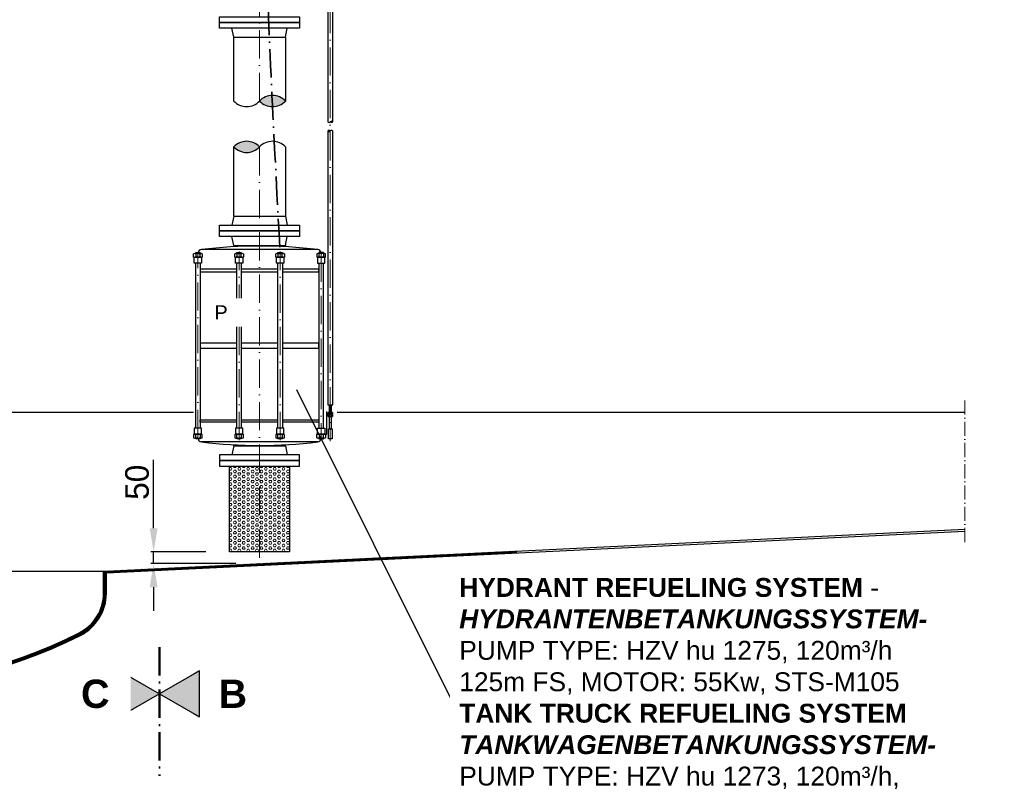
# Model space of a CAD drawing. Header units: millimetres. Extents: x -48448 to 452754, y -13941 to 17062.
# Tile 43 of 256: x -13826 to -9647, y -1403 to 1836. Entities that reach past the tile are written whole.
import ezdxf

# ---------------------------------------------------------------- set-up
doc = ezdxf.new("R2010")
doc.units = ezdxf.units.MM
doc.linetypes.add('ACAD_ISO10W100', pattern=[18, 12, -3, 0, -3])
doc.layers.add('Bemaßung', color=7, linetype='Continuous', lineweight=13)
doc.layers.add('Beschriftung', color=7, linetype='Continuous')
doc.styles.add('LBB3.5M1000', font='isocp.shx', dxfattribs={"height": 3.5})
doc.dimstyles.new('DIN', dxfattribs={"dimtxt": 2.5, "dimasz": 2.5, "dimexe": 1.25, "dimexo": 0.625, "dimtad": 1, "dimtih": 1, "dimdec": 4, "dimdsep": 46, "dimlunit": 6, "dimtxsty": 'Standard', "dimcen": 2.5, "dimadec": 0, "dimazin": 0, "dimtfac": 1, "dimtdec": 4, "dimtmove": 0, "dimatfit": 3, "dimfxl": 0, "dimtvp": 1, "dimtolj": 1, "dimtzin": 0, "dimarcsym": 0})

# ---------------------------------------------------------------- blocks, each defined once
blk = doc.blocks.new('*D42')
at = {"layer": 'Bemaßung', "color": 0, "lineweight": -2, "transparency": 16777216}
for p, q in [((-13257.8, -320.9), (-13257.8, -30.9)), ((-13036.2, -420.9), (-13270.3, -420.9)), ((-13257.8, -470.9), (-13257.8, -420.9)), ((-12908.7, -470.9), (-13270.3, -470.9)), ((-13257.8, -570.9), (-13257.8, -670.9))]:
    blk.add_line(p, q, dxfattribs=at)
at = {"layer": 'Bemaßung', "color": 0, "transparency": 16777216}
for points in [[(-13274.5, -320.9), (-13241.2, -320.9), (-13257.8, -420.9)], [(-13274.5, -570.9), (-13241.2, -570.9), (-13257.8, -470.9)]]:
    blk.add_solid(points, dxfattribs=at)
at = {"layer": 'DEFPOINTS', "color": 0, "transparency": 16777216}
for p in [(-12936.2, -420.9), (-13257.8, -470.9), (-12808.7, -470.9)]:
    blk.add_point(p, dxfattribs=at)
at = {"layer": 'Bemaßung', "color": 0, "transparency": 16777216, "insert": (-13327.8, -125.9), "char_height": 100, "attachment_point": 5, "rotation": 90}
blk.add_mtext('\\A1;50', dxfattribs=at)

msp = doc.modelspace()

# ---------------------------------------------------------------- hatches: boundary and pattern name
h = msp.add_hatch(color=256)
h.dxf.hatch_style = 1
h.paths.add_polyline_path([(-12808.113, 1491.152, 0.43057008), (-12698.563, 1491.152, 0.43057008)])
h = msp.add_hatch(color=256)
h.dxf.hatch_style = 1
h.paths.add_polyline_path([(-12508.113, 1402.739, 0.43057008), (-12497.463, 1402.739, 0.43057008)])
h = msp.add_hatch(color=256)
h.dxf.hatch_style = 1
h.paths.add_polyline_path([(-12508.113, 1363.81, 0.43057008), (-12518.763, 1363.81, 0.43057008)])
h = msp.add_hatch(color=256)
h.dxf.hatch_style = 1
h.paths.add_polyline_path([(-12808.113, 1296.718, 0.43057008), (-12917.663, 1296.718, 0.43057008)])
at = {"lineweight": 5}
h = msp.add_hatch(dxfattribs=at)
h.set_pattern_fill('GENERAL_HEXAGON', color=256, scale=50, pattern_type=2)
h.set_pattern_definition([(0, (47552.859, 21099.692), (0, 10.8253175), [6.25, -12.5]), (120, (47552.859, 21099.692), (-9.375, -5.4126588), [6.25, -12.5]), (60, (47559.109, 21099.692), (-9.375, 5.4126588), [6.25, -12.5])])
h.paths.add_polyline_path([(-12680.613, -420.869), (-12680.613, -57.869), (-12935.613, -57.869), (-12935.613, -420.869)])
h = msp.add_hatch(dxfattribs=at)
h.set_pattern_fill('ANSI31', color=256)
h.set_pattern_definition([(45, (0, 504.0797), (-2.245064, 2.245064), [])])
h.paths.add_polyline_path([(-13458.41, -502.605), (-13458.41, -510.601), (-11716.28, -425.584), (-11716.28, -417.586)])

# ---------------------------------------------------------------- linework, layer by layer
at = {"linetype": 'ACAD_ISO10W100', "lineweight": 18, "ltscale": 10}
for p, q in [((-12508.113, 3519.856), (-12508.113, 48.58)), ((-12808.113, 1491.152), (-12808.113, 3115.29)), ((-12808.113, -445.869), (-12808.113, 1296.718)), ((-13069.598, 61.73), (-13069.598, 844.532)), ((-12895.301, 53.074), (-12895.301, 853.187)), ((-12720.982, 53.074), (-12720.982, 853.187)), ((-12546.588, 844.532), (-12546.588, 61.73))]:
    msp.add_line(p, q, dxfattribs=at)
at = {"linetype": 'Continuous', "lineweight": -2, "ltscale": 10}
for p, q in [((-12917.663, 1762.093), (-12925.613, 1800.093)), ((-12698.563, 1762.093), (-12690.613, 1800.093)), ((-12917.663, 1762.093), (-12698.563, 1762.093)), ((-12917.663, 1491.152), (-12917.663, 1762.093)), ((-12698.563, 1762.093), (-12698.563, 1491.152)), ((-12917.663, 1002.131), (-12917.663, 1296.718)), ((-12698.563, 1296.718), (-12698.563, 1002.131)), ((-12917.663, 1002.131), (-12925.613, 964.131)), ((-12917.663, 1002.131), (-12698.563, 1002.131)), ((-12698.563, 1002.131), (-12690.613, 964.131)), ((-12917.663, 878.131), (-12925.613, 916.131)), ((-12917.663, 878.157), (-12917.663, 872.995)), ((-12917.663, 878.131), (-12698.563, 878.131)), ((-12917.663, 878.131), (-12698.563, 878.131)), ((-12887.387, 878.157), (-12728.839, 878.157)), ((-12698.563, 878.131), (-12690.613, 916.131)), ((-12698.536, 878.235), (-12698.532, 873.073)), ((-13078.836, 843.562), (-13078.836, 829.535)), ((-13060.361, 829.535), (-13060.361, 843.562)), ((-12561.248, 861.068), (-13054.938, 861.068)), ((-12904.539, 843.562), (-12904.539, 829.535)), ((-12886.063, 829.535), (-12886.063, 843.562)), ((-12730.162, 843.562), (-12730.162, 829.535)), ((-12711.687, 829.535), (-12711.687, 843.562)), ((-12555.826, 829.535), (-12555.826, 843.562)), ((-12537.35, 843.562), (-12537.35, 829.535)), ((-12512.714, 169.646), (-12512.714, 162.66)), ((-12503.512, 162.66), (-12503.512, 169.646)), ((-12512.714, 160.379), (-12512.714, 153.393)), ((-12503.512, 153.393), (-12503.512, 160.379)), ((-12561.248, 45.194), (-13054.938, 45.194)), ((-12917.68, 28.131), (-12925.613, -9.869)), ((-12917.68, 28.131), (-12917.68, 33.267)), ((-12917.68, 28.131), (-12698.58, 28.131)), ((-12698.58, 28.131), (-12698.58, 33.263)), ((-12698.58, 28.131), (-12690.613, -9.869))]:
    msp.add_line(p, q, dxfattribs=at)
at = {"linetype": 'ACAD_ISO10W100', "lineweight": 13, "ltscale": 5}
msp.add_line((-9814.604, 220.873), (-9814.604, -382.781), dxfattribs=at)
for p, q in [((-14171.613, 170.873), (-13088.113, 170.873)), ((-12478.96, 170.873), (-9814.604, 170.873)), ((-13078.836, 62.7), (-13078.836, 76.726)), ((-13060.361, 76.726), (-13060.361, 62.7)), ((-12904.539, 62.7), (-12904.539, 76.726)), ((-12886.063, 76.726), (-12886.063, 62.7)), ((-12730.162, 62.7), (-12730.162, 76.726)), ((-12711.687, 76.726), (-12711.687, 62.7)), ((-12555.826, 76.726), (-12555.826, 62.7)), ((-12537.35, 62.7), (-12537.35, 76.726)), ((-13458.41, -502.605), (-9814.604, -324.781)), ((-13458.41, -510.601), (-9814.604, -332.781)), ((-14198.563, -502.576), (-13458.41, -502.576)), ((-13470.41, -596.633), (-13470.41, -502.576)), ((-13458.41, -596.633), (-13458.41, -502.576))]:
    msp.add_line(p, q)
at = {"linetype": 'Continuous', "lineweight": 30, "ltscale": 10}
for p, q in [((-12522.783, 77.696), (-12522.783, 174.215)), ((-12515.856, 161.52), (-12522.783, 161.52)), ((-12566.679, 77.696), (-12522.783, 77.696))]:
    msp.add_line(p, q, dxfattribs=at)
at = {"linetype": 'Continuous', "lineweight": -2, "ltscale": 10}
for points in [[(-12497.463, 1402.739), (-12497.463, 2574.77), (-12518.763, 2574.77), (-12518.763, 1402.739)], [(-12518.763, 1363.81), (-12518.763, 203.054), (-12497.463, 203.054), (-12497.463, 1363.81)], [(-13088.074, 829.535), (-13088.074, 843.562)], [(-13083.455, 844.532), (-13055.742, 844.532)], [(-13079.098, 844.532), (-13079.098, 848.187), (-13060.098, 848.187), (-13060.098, 844.532)], [(-13051.123, 843.562), (-13051.123, 829.535)], [(-12913.776, 829.535), (-12913.776, 843.562)], [(-12909.157, 844.532), (-12881.445, 844.532)], [(-12904.801, 844.532), (-12904.801, 848.187), (-12885.801, 848.187), (-12885.801, 844.532)], [(-12876.826, 843.562), (-12876.826, 829.535)], [(-12739.4, 829.535), (-12739.4, 843.562)], [(-12734.781, 844.532), (-12707.068, 844.532)], [(-12730.425, 844.532), (-12730.425, 848.187), (-12711.425, 848.187), (-12711.425, 844.532)], [(-12702.449, 843.562), (-12702.449, 829.535)], [(-12565.063, 843.562), (-12565.063, 829.535)], [(-12532.732, 844.532), (-12560.444, 844.532)], [(-12537.088, 844.532), (-12537.088, 848.187), (-12556.088, 848.187), (-12556.088, 844.532)], [(-12528.113, 829.535), (-12528.113, 843.562)], [(-13055.742, 828.566), (-13083.455, 828.566)], [(-13079.098, 102.863), (-13079.098, 803.399)], [(-13060.098, 803.399), (-13060.098, 102.863)], [(-12881.445, 828.566), (-12909.157, 828.566)], [(-12904.801, 102.863), (-12904.801, 803.399)], [(-12885.801, 803.399), (-12885.801, 102.863)], [(-12707.068, 828.566), (-12734.781, 828.566)], [(-12730.425, 102.863), (-12730.425, 803.399)], [(-12711.425, 803.399), (-12711.425, 102.863)], [(-12560.444, 828.566), (-12532.732, 828.566)], [(-12556.088, 803.399), (-12556.088, 102.863)], [(-12537.088, 102.863), (-12537.088, 803.399)], [(-12904.801, 777.346), (-13060.098, 777.346), (-13060.098, 767.09), (-12904.801, 767.09)], [(-12730.425, 777.346), (-12885.801, 777.346)], [(-12885.801, 767.09), (-12730.425, 767.09)], [(-12711.425, 767.09), (-12556.088, 767.09), (-12556.088, 777.346), (-12711.425, 777.346)], [(-12904.801, 463.483), (-13060.098, 463.483), (-13060.098, 442.779), (-12904.801, 442.779)], [(-12730.425, 463.483), (-12885.801, 463.483)], [(-12711.425, 442.779), (-12556.088, 442.779), (-12556.088, 463.483), (-12711.425, 463.483)], [(-12885.801, 442.779), (-12730.425, 442.779)], [(-12517.315, 162.66), (-12517.315, 169.646)], [(-12515.015, 170.129), (-12501.211, 170.129)], [(-12498.91, 169.646), (-12498.91, 162.66)], [(-12904.801, 128.916), (-13060.098, 128.916), (-13060.098, 139.172), (-12904.801, 139.172)], [(-12885.801, 139.172), (-12730.425, 139.172)], [(-12730.425, 128.916), (-12885.801, 128.916)], [(-12711.425, 139.172), (-12556.088, 139.172), (-12556.088, 128.916), (-12711.425, 128.916)], [(-12517.315, 153.393), (-12517.315, 160.379)], [(-12501.211, 162.177), (-12515.015, 162.177)], [(-12515.015, 160.862), (-12501.211, 160.862)], [(-12501.211, 152.91), (-12515.015, 152.91)], [(-12498.91, 160.379), (-12498.91, 153.393)], [(-13060.098, 61.73), (-13060.098, 58.074), (-13079.098, 58.074), (-13079.098, 61.73)], [(-12885.801, 61.73), (-12885.801, 58.074), (-12904.801, 58.074), (-12904.801, 61.73)], [(-12711.425, 61.73), (-12711.425, 58.074), (-12730.425, 58.074), (-12730.425, 61.73)], [(-12556.088, 61.73), (-12556.088, 58.074), (-12537.088, 58.074), (-12537.088, 61.73)]]:
    msp.add_lwpolyline(points, dxfattribs=at)
for points in [[(-12978.113, 1848.093), (-12638.113, 1848.093), (-12638.113, 1824.093), (-12978.113, 1824.093)], [(-12978.113, 1824.093), (-12638.113, 1824.093), (-12638.113, 1800.093), (-12978.113, 1800.093)], [(-12978.113, 964.131), (-12638.113, 964.131), (-12638.113, 940.131), (-12978.113, 940.131)], [(-12978.113, 940.131), (-12638.113, 940.131), (-12638.113, 916.131), (-12978.113, 916.131)], [(-13054.053, 803.399), (-13085.144, 803.399), (-13085.144, 828.566), (-13054.053, 828.566)], [(-12879.755, 803.399), (-12910.847, 803.399), (-12910.847, 828.566), (-12879.755, 828.566)], [(-12705.379, 803.399), (-12736.47, 803.399), (-12736.47, 828.566), (-12705.379, 828.566)], [(-12562.134, 803.399), (-12531.042, 803.399), (-12531.042, 828.566), (-12562.134, 828.566)], [(-12511.792, 203.054), (-12504.434, 203.054), (-12504.434, 170.129), (-12511.792, 170.129)], [(-12500.37, 160.862), (-12515.856, 160.862), (-12515.856, 162.177), (-12500.37, 162.177)], [(-12511.792, 152.91), (-12504.434, 152.91), (-12504.434, 101.393), (-12511.792, 101.393)], [(-12515.739, 101.393), (-12500.487, 101.393), (-12500.487, 58.074), (-12515.739, 58.074)], [(-12978.113, -33.869), (-12638.113, -33.869), (-12638.113, -9.869), (-12978.113, -9.869)], [(-12978.113, -57.869), (-12638.113, -57.869), (-12638.113, -33.869), (-12978.113, -33.869)], [(-12680.613, -420.869), (-12935.613, -420.869), (-12935.613, -57.869), (-12680.613, -57.869)]]:
    msp.add_lwpolyline(points, close=True, dxfattribs=at)
for points in [[(-13054.053, 102.863), (-13085.144, 102.863), (-13085.144, 77.696), (-13054.053, 77.696)], [(-12879.755, 102.863), (-12910.847, 102.863), (-12910.847, 77.696), (-12879.755, 77.696)], [(-12705.379, 102.863), (-12736.47, 102.863), (-12736.47, 77.696), (-12705.379, 77.696)], [(-12562.134, 102.863), (-12531.042, 102.863), (-12531.042, 77.696), (-12562.134, 77.696)]]:
    msp.add_lwpolyline(points, close=True)
for points in [[(-13088.074, 76.726), (-13088.074, 62.7)], [(-13055.742, 77.696), (-13083.455, 77.696)], [(-13083.455, 61.73), (-13055.742, 61.73)], [(-13051.123, 62.7), (-13051.123, 76.726)], [(-12913.776, 76.726), (-12913.776, 62.7)], [(-12881.445, 77.696), (-12909.157, 77.696)], [(-12909.157, 61.73), (-12881.445, 61.73)], [(-12876.826, 62.7), (-12876.826, 76.726)], [(-12739.4, 76.726), (-12739.4, 62.7)], [(-12707.068, 77.696), (-12734.781, 77.696)], [(-12734.781, 61.73), (-12707.068, 61.73)], [(-12702.449, 62.7), (-12702.449, 76.726)], [(-12565.063, 62.7), (-12565.063, 76.726)], [(-12560.444, 77.696), (-12532.732, 77.696)], [(-12532.732, 61.73), (-12560.444, 61.73)], [(-12528.113, 76.726), (-12528.113, 62.7)]]:
    msp.add_lwpolyline(points)
at = {"linetype": 'Continuous', "ltscale": 10}
for centre, radius, start, end in [((-12753.338, 1439.337), 75.4, 43.40947, 136.59053), ((-12862.888, 1542.967), 75.4, 223.40947, 316.59053), ((-12753.338, 1542.967), 75.4, 223.40947, 316.59053), ((-12513.438, 1407.776), 7.33, 223.40947, 316.59053), ((-12502.788, 1397.702), 7.33, 43.40947, 136.59053), ((-12502.788, 1407.776), 7.33, 223.40947, 316.59053), ((-12513.438, 1358.773), 7.33, 43.40947, 136.59053), ((-12513.438, 1368.847), 7.33, 223.40947, 316.59053), ((-12502.788, 1358.773), 7.33, 43.40947, 136.59053), ((-12862.888, 1244.903), 75.4, 43.40947, 136.59053), ((-12862.888, 1348.533), 75.4, 223.40947, 316.59053), ((-12753.338, 1244.903), 75.4, 43.40947, 136.59053)]:
    msp.add_arc(centre, radius, start, end, dxfattribs=at)
at = {"linetype": 'Continuous', "lineweight": -2, "ltscale": 10}
for centre, radius, start, end in [((-13083.455, 833.048), 11.484, 66.284373, 113.715627), ((-13069.598, 800.051), 44.481, 78.013844, 101.986156), ((-13052.942, 844.532), 16.656, 96.882385, 167.322251), ((-13055.742, 833.048), 11.484, 66.284373, 113.715627), ((-12808.093, -1184.018), 2059.93, 83.117615, 96.882385), ((-12909.157, 833.048), 11.484, 66.284373, 113.715627), ((-12895.301, 800.051), 44.481, 78.013844, 101.986156), ((-12881.445, 833.048), 11.484, 66.284373, 113.715627), ((-12734.781, 833.048), 11.484, 66.284373, 113.715627), ((-12720.925, 800.051), 44.481, 78.013844, 101.986156), ((-12707.068, 833.048), 11.484, 66.284373, 113.715627), ((-12560.444, 833.048), 11.484, 66.284373, 113.715627), ((-12563.244, 844.532), 16.656, 12.677749, 83.117615), ((-12546.588, 800.051), 44.481, 78.013844, 101.986156), ((-12532.732, 833.048), 11.484, 66.284373, 113.715627), ((-13083.455, 840.05), 11.484, 246.284373, 293.715627), ((-13069.598, 873.047), 44.481, 258.013844, 281.986156), ((-13055.742, 840.05), 11.484, 246.284373, 293.715627), ((-12909.157, 840.05), 11.484, 246.284373, 293.715627), ((-12895.301, 873.047), 44.481, 258.013844, 281.986156), ((-12881.445, 840.05), 11.484, 246.284373, 293.715627), ((-12734.781, 840.05), 11.484, 246.284373, 293.715627), ((-12720.925, 873.047), 44.481, 258.013844, 281.986156), ((-12707.068, 840.05), 11.484, 246.284373, 293.715627), ((-12560.444, 840.05), 11.484, 246.284373, 293.715627), ((-12546.588, 873.047), 44.481, 258.013844, 281.986156), ((-12532.732, 840.05), 11.484, 246.284373, 293.715627), ((-12515.015, 164.409), 5.72, 66.284373, 113.715627), ((-12508.113, 147.973), 22.156, 78.013844, 101.986156), ((-12501.211, 164.409), 5.72, 66.284373, 113.715627), ((-12515.015, 167.897), 5.72, 246.284373, 293.715627), ((-12515.015, 155.142), 5.72, 66.284373, 113.715627), ((-12515.015, 158.63), 5.72, 246.284373, 293.715627), ((-12508.113, 184.333), 22.156, 258.013844, 281.986156), ((-12508.113, 138.706), 22.156, 78.013844, 101.986156), ((-12508.113, 175.066), 22.156, 258.013844, 281.986156), ((-12501.211, 167.897), 5.72, 246.284373, 293.715627), ((-12501.211, 155.142), 5.72, 66.284373, 113.715627), ((-12501.211, 158.63), 5.72, 246.284373, 293.715627), ((-13052.942, 61.73), 16.656, 192.677749, 263.117615), ((-12808.093, 2090.28), 2059.93, 263.117615, 276.882385), ((-12563.244, 61.73), 16.656, 276.882385, 347.322251)]:
    msp.add_arc(centre, radius, start, end, dxfattribs=at)
for centre, radius, start, end in [((-13083.455, 66.212), 11.484, 66.284373, 113.715627), ((-13083.455, 73.214), 11.484, 246.284373, 293.715627), ((-13069.598, 33.215), 44.481, 78.013844, 101.986156), ((-13069.598, 106.211), 44.481, 258.013844, 281.986156), ((-13055.742, 66.212), 11.484, 66.284373, 113.715627), ((-13055.742, 73.214), 11.484, 246.284373, 293.715627), ((-12909.157, 66.212), 11.484, 66.284373, 113.715627), ((-12909.157, 73.214), 11.484, 246.284373, 293.715627), ((-12895.301, 33.215), 44.481, 78.013844, 101.986156), ((-12895.301, 106.211), 44.481, 258.013844, 281.986156), ((-12881.445, 66.212), 11.484, 66.284373, 113.715627), ((-12881.445, 73.214), 11.484, 246.284373, 293.715627), ((-12734.781, 66.212), 11.484, 66.284373, 113.715627), ((-12734.781, 73.214), 11.484, 246.284373, 293.715627), ((-12720.925, 33.215), 44.481, 78.013844, 101.986156), ((-12720.925, 106.211), 44.481, 258.013844, 281.986156), ((-12707.068, 66.212), 11.484, 66.284373, 113.715627), ((-12707.068, 73.214), 11.484, 246.284373, 293.715627), ((-12560.444, 66.212), 11.484, 66.284373, 113.715627), ((-12560.444, 73.214), 11.484, 246.284373, 293.715627), ((-12546.588, 33.215), 44.481, 78.013844, 101.986156), ((-12546.588, 106.211), 44.481, 258.013844, 281.986156), ((-12532.732, 66.212), 11.484, 66.284373, 113.715627), ((-12532.732, 73.214), 11.484, 246.284373, 293.715627), ((-13658.41, -596.633), 188, 296.743684, 0), ((-13658.41, -596.633), 200, 296.743684, 0)]:
    msp.add_arc(centre, radius, start, end)
at = {"linetype": 'ACAD_ISO10W100', "lineweight": 35, "ltscale": 10}
msp.add_spline([(-12808.113, 3330.77), (-12783.256, 2186.282), (-12720.925, 844.532)], degree=3, dxfattribs=at)

# ---------------------------------------------------------------- texts
at = {"layer": 'Beschriftung', "insert": (-13030.008, -963.054), "char_height": 120, "width": 195.94711, "attachment_point": 1, "style": 'LBB3.5M1000', "bg_fill": 2}
msp.add_mtext('\\pi47.714;{\\fArial|b1|i0|c0|p34;B}', dxfattribs=at)

# ---------------------------------------------------------------- dimensions: what is measured, and where the dimension line sits
at = {"layer": 'Bemaßung'}
dim = msp.add_linear_dim(base=(-13257.822, -470.869), p1=(-12936.206, -420.869), p2=(-12808.706, -470.869), angle=90, dimstyle='DIN', override={"dimscale": 10, "dimtxt": 10, "dimasz": 10, "dimexo": 10, "dimgap": 2, "dimdec": 2, "dimsah": 1, "dimtdec": 2}, dxfattribs=at)
dim.commit()
dim.dimension.update_dxf_attribs({"geometry": '*D42', "text_midpoint": (-13257.822, -125.869), "dimtype": 160})

# ---------------------------------------------------------------- next in the draw order: texts
at = {"layer": 'Beschriftung', "attachment_point": 1, "style": 'LBB3.5M1000', "bg_fill": 2}
for s, insert, char_height, width in [('{\\fArial|b0|i0|c0|p34;\\C256;P}', (-12999.52, 624.753), 60, 111.95845), ('\\pi74.897;{\\fArial|b1|i0|c0|p34;GROUND PLAN\\L\\P\\pi221.06;\\fArial|b1|i1|c0|p34;\\lGRUNDRISS}', (-18332.719, -1169.659), 150, 1682.94636)]:
    msp.add_mtext(s, dxfattribs=dict(at, insert=insert, char_height=char_height, width=width))

# ---------------------------------------------------------------- next in the draw order: hatches: boundary and pattern name
at = {"layer": 'Beschriftung'}
h = msp.add_hatch(color=256, dxfattribs=at)
h.dxf.hatch_style = 1
h.paths.add_polyline_path([(-13232.858, -1023.307), (-13402.554, -1121.28), (-13402.554, -925.333)])
h = msp.add_hatch(color=256, dxfattribs=at)
h.dxf.hatch_style = 1
h.paths.add_polyline_path([(-13232.858, -1023.307), (-13063.163, -1121.28), (-13063.163, -925.333)])

# ---------------------------------------------------------------- next in the draw order: linework, layer by layer
at = {"linetype": 'ACAD_ISO10W100', "lineweight": 50, "ltscale": 10}
msp.add_line((-13232.858, -825.463), (-13232.858, -1370.928), dxfattribs=at)
at = {"layer": 'Beschriftung'}
for points in [[(-13232.858, -1023.307), (-13402.554, -1121.28), (-13402.554, -925.333)], [(-13232.858, -1023.307), (-13063.163, -1121.28), (-13063.163, -925.333)]]:
    msp.add_lwpolyline(points, close=True, dxfattribs=at)

# ---------------------------------------------------------------- next in the draw order: texts
at = {"layer": 'Beschriftung', "insert": (-13611.777, -963.054), "char_height": 120, "width": 195.94711, "attachment_point": 1, "style": 'LBB3.5M1000', "bg_fill": 2}
msp.add_mtext('\\pi45.709;{\\fArial|b1|i0|c0|p34;C}', dxfattribs=at)

# ---------------------------------------------------------------- next in the draw order: hatches: boundary and pattern name
at = {"lineweight": 5}
h = msp.add_hatch(dxfattribs=at)
h.set_pattern_fill('ANSI31', color=256, angle=90)
h.paths.add_polyline_path([(-15646.41, -596.633), (-15646.41, -502.576), (-15658.41, -502.576), (-15658.41, -536.751), (-15658.41, -596.633, 0.27545632), (-15553.528, -772.566), (-15534.442, -768.816, -0.00109503), (-15543.01, -764.522, -0.2832369)])
h.paths.add_polyline_path([(-15534.442, -768.816), (-15553.528, -772.566, 0.00721748), (-15548.41, -775.239, 0.23771432), (-13568.41, -775.239, 0.2832369), (-13458.41, -596.633), (-13458.41, -502.576), (-13470.41, -502.576), (-13470.41, -596.633, -0.2832369), (-13573.81, -764.522, -0.23655772)])

# ---------------------------------------------------------------- next in the draw order: linework, layer by layer
for radius in [2200, 2188]:
    msp.add_arc((-14558.41, 1189.424), radius, 243.256316, 296.743684)
at = {"layer": 'Beschriftung'}
for q in [(-12650.261, 265.467), (-9912.582, -1042.962)]:
    msp.add_line((-11996.504, -1042.962), q, dxfattribs=at)

# ---------------------------------------------------------------- next in the draw order: texts
at = {"layer": 'Beschriftung', "insert": (-47469.223, -1169.659), "char_height": 150, "width": 1682.94636, "attachment_point": 1, "style": 'LBB3.5M1000', "bg_fill": 2}
msp.add_mtext('\\pi74.897;{\\fArial|b1|i0|c0|p34;GROUND PLAN\\L\\P\\pi221.06;\\fArial|b1|i1|c0|p34;\\lGRUNDRISS}', dxfattribs=at)

# ---------------------------------------------------------------- next in the draw order: texts
at = {"layer": 'Beschriftung', "insert": (-11960.49, -532.049), "char_height": 80, "width": 2022.97462, "attachment_point": 1, "style": 'LBB3.5M1000', "bg_fill": 2}
msp.add_mtext('{\\fArial|b1|i0|c0|p34;HYDRANT REFUELING SYSTEM\\fArial|b0|i0|c0|p34; -\\P\\fArial|b1|i1|c0|p34;HYDRANTENBETANKUNGSSYSTEM-\\fArial|b0|i0|c0|p34;\\PPUMP TYPE: HZV hu 1275, 120m³/h\\P125m FS, MOTOR: 55Kw, STS-M105\\P\\fArial|b1|i0|c0|p34;TANK TRUCK REFUELING SYSTEM\\P\\fArial|b1|i1|c0|p34;TANKWAGENBETANKUNGSSYSTEM-\\fArial|b0|i0|c0|p34;\\PPUMP TYPE: HZV hu 1273, 120m³/h,\\P70m FS, MOTOR: 30Kw, STS-M105}', dxfattribs=at)

doc.saveas('drawing.dxf')
